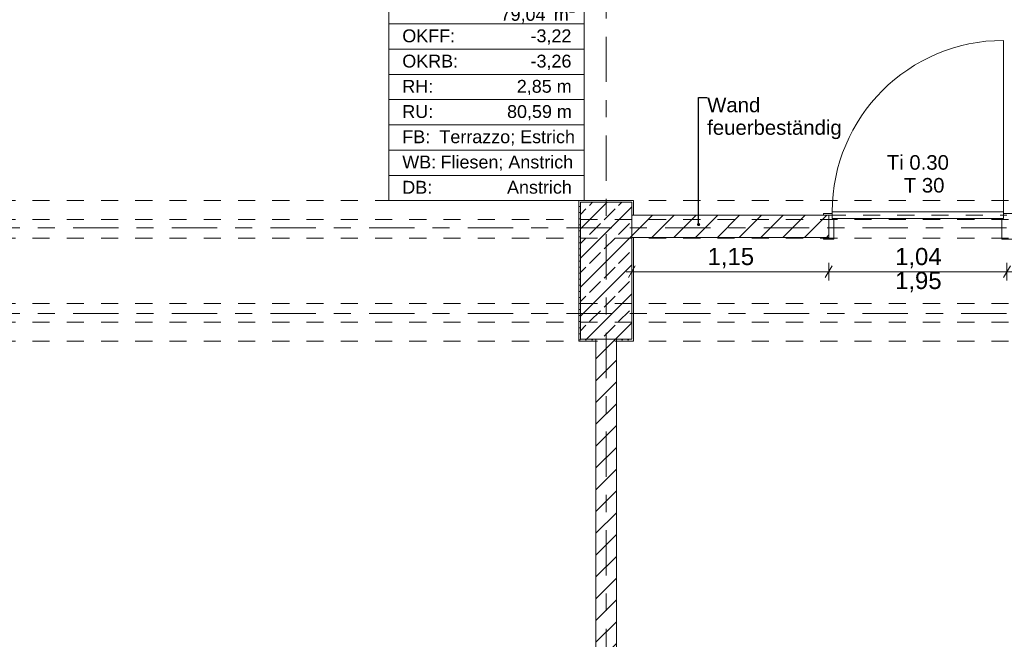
# Model space of a CAD drawing. Header units: metres. Extents: x -3.6 to 84.5, y -11 to 16.8.
# Tile 67 of 78: x 51.1 to 56.9, y 3.4 to 7.1. Entities that reach past the tile are written whole.
import ezdxf

# ---------------------------------------------------------------- set-up
doc = ezdxf.new("R2010")
doc.units = ezdxf.units.M
doc.header["$MEASUREMENT"] = 0
for name, pattern in [('Achse', [0.2, 0.1, -0.05, 0, -0.05]), ('Strichlinie doppelt', [0.546806, 0.264583, -0.105833, 0.070556, -0.105833]), ('Strichlinie eng', [0.115, 0.075, -0.04]), ('Untersicht', [0.1, 0.075, -0.025]), ('Wipeout_Contour', [1, 0, -1])]:
    doc.linetypes.add(name, pattern=pattern)
for name, color, linetype in [('152 - Bemaßung_ Beschriftung.Ausbau', 7, 'Continuous'), ('401 - Zone.Raum_ Raumbegrenzung_ Whg.', 7, 'Continuous'), ('451 - Universal.Achsen Raster', 7, 'Continuous'), ('605 - Struktur.Wand Innen', 7, 'Continuous'), ('607 - Struktur.Stütze', 7, 'Continuous'), ('608 - Struktur.Träger', 7, 'Continuous'), ('650 - Abdeckung.Fußboden Aufbau', 7, 'Continuous')]:
    doc.layers.add(name, color=color, linetype=linetype)
doc.styles.add('ERSTELLTER_STIL_2', font='txt')
doc.dimstyles.new('ERSTELLTER_STIL__1', dxfattribs={"dimtxt": 0.1, "dimasz": 0.0532, "dimexe": 0.18, "dimexo": 0.0625, "dimgap": 0, "dimtad": 1, "dimtih": 1, "dimtoh": 1, "dimzin": 0, "dimdsep": 46, "dimtxsty": 'ERSTELLTER_STIL_2', "dimblk": 'ARROWHEAD_2', "dimblk1": 'ARROWHEAD_2', "dimblk2": 'ARROWHEAD_2', "dimcen": 0.09, "dimse1": 1, "dimse2": 1, "dimclrd": 7, "dimclre": 7, "dimclrt": 7, "dimazin": 0, "dimtfac": 1, "dimtdec": 4, "dimtmove": 0, "dimatfit": 3, "dimfxl": 1, "dimtolj": 1, "dimtzin": 0, "dimarcsym": 0})
doc.dimstyles.new('ERSTELLTER_STIL__2', dxfattribs={"dimtxt": 0.1, "dimasz": 0.0532, "dimexe": 0.18, "dimexo": 0.0625, "dimgap": 0, "dimtad": 1, "dimtih": 1, "dimtoh": 1, "dimzin": 0, "dimdsep": 46, "dimtxsty": 'ERSTELLTER_STIL_2', "dimblk": 'ARROWHEAD_2', "dimblk1": 'ARROWHEAD_2', "dimblk2": 'ARROWHEAD_2', "dimcen": 0.09, "dimse1": 1, "dimse2": 1, "dimclrd": 7, "dimclre": 7, "dimclrt": 7, "dimazin": 0, "dimtfac": 1, "dimtdec": 4, "dimtmove": 2, "dimatfit": 3, "dimfxl": 1, "dimtolj": 1, "dimtzin": 0, "dimarcsym": 0})
doc.dimstyles.new('ERSTELLTER_STIL__6', dxfattribs={"dimtxt": 0.18, "dimasz": 0.03648, "dimexe": 0.18, "dimexo": 0.0625, "dimgap": 0, "dimtad": 0, "dimtih": 1, "dimtoh": 1, "dimdec": 4, "dimzin": 0, "dimdsep": 46, "dimcen": 0.09, "dimadec": 0, "dimazin": 0, "dimtfac": 1, "dimtdec": 4, "dimtmove": 0, "dimatfit": 3, "dimldrblk": 'ARROWHEAD_11', "dimfxl": 1, "dimtolj": 1, "dimtzin": 0, "dimarcsym": 0})
pattern_1 = [(45, (0, 0), (-0.06363961, 0.06363961), [])]
pattern_2 = [(45, (0, 0), (-0.01767767, 0.01767767), [0, -0.025])]

# ---------------------------------------------------------------- blocks, each defined once
blk = doc.blocks.new('ARROWHEAD_11')
at = {"color": 0, "linetype": 'Continuous', "lineweight": 0}
blk.add_line((0, 0), (-1, 0), dxfattribs=at)
at = {"color": 0, "linetype": 'Continuous', "lineweight": 0, "const_width": 0.25, "flags": 128}
blk.add_lwpolyline([(-0.125, 0, 1), (0.125, 0, 1)], format="xyb", close=True, dxfattribs=at)
blk = doc.blocks.new('*D51')
at = {"layer": '152 - Bemaßung_ Beschriftung.Ausbau', "color": 7, "linetype": 'Continuous', "lineweight": 5}
for p, q in [((-0.125, -4.1125), (-0.125, -4.0075)), ((-0.015, -4.1125), (-0.015, -4.0075)), ((-0.1592, -4.06), (-0.125, -4.06)), ((-0.1048, -4.025), (-0.1452, -4.095)), ((-0.125, -4.06), (-0.015, -4.06)), ((0.0052, -4.025), (-0.0352, -4.095)), ((-0.015, -4.06), (52.7, -4.06))]:
    blk.add_line(p, q, dxfattribs=at)
at = {"layer": '152 - Bemaßung_ Beschriftung.Ausbau', "color": 7, "lineweight": 5, "insert": (-0.1416, -4.0505), "char_height": 0.1, "attachment_point": 7, "style": 'ERSTELLTER_STIL_2'}
blk.add_mtext('\\A1;{\\pql;\\fArial|b0|i0|c0|p38;11}', dxfattribs=at)
blk = doc.blocks.new('ARROWHEAD_2')
at = {"color": 0, "linetype": 'Continuous', "lineweight": 0}
for p, q in [((0, 0), (-1, 0)), ((-0.38, -0.66), (0.38, 0.66))]:
    blk.add_line(p, q, dxfattribs=at)
blk = doc.blocks.new('*D52')
at = {"layer": '152 - Bemaßung_ Beschriftung.Ausbau', "color": 7, "linetype": 'Continuous', "lineweight": 5}
for p, q in [((52.7, -4.1125), (52.7, -4.0075)), ((0.0052, -4.025), (-0.0352, -4.095)), ((-0.015, -4.06), (52.7, -4.06)), ((52.7202, -4.025), (52.6798, -4.095))]:
    blk.add_line(p, q, dxfattribs=at)
at = {"layer": '152 - Bemaßung_ Beschriftung.Ausbau', "color": 7, "lineweight": 5, "insert": (26.1465, -4.0594), "char_height": 0.1, "attachment_point": 7, "style": 'ERSTELLTER_STIL_2'}
blk.add_mtext('\\A1;{\\pql;\\fArial|b0|i0|c0|p38;52,71\\fArial|b0|i0|c0|p38;\\A1{\\H.66x;\\S5^  ;}}', dxfattribs=at)
blk = doc.blocks.new('*D54')
at = {"layer": '152 - Bemaßung_ Beschriftung.Ausbau', "color": 7, "linetype": 'Continuous', "lineweight": 5}
for p, q in [((53.74, -4.1125), (53.74, -4.0075)), ((62.275, -4.1125), (62.275, -4.0075)), ((53.7602, -4.025), (53.7198, -4.095)), ((53.74, -4.06), (62.275, -4.06)), ((62.2952, -4.025), (62.2548, -4.095))]:
    blk.add_line(p, q, dxfattribs=at)
at = {"layer": '152 - Bemaßung_ Beschriftung.Ausbau', "color": 7, "lineweight": 5, "char_height": 0.1, "attachment_point": 7, "style": 'ERSTELLTER_STIL_2'}
for s, insert in [('\\A1;{\\pql;\\fArial|b0|i0|c0|p38;8,53\\fArial|b0|i0|c0|p38;\\A1{\\H.66x;\\S5^  ;}}', (57.8494, -4.0594)), ('\\A1;{\\pql;\\fArial|b0|i0|c0|p38;11}', (62.2669, -4.0505))]:
    blk.add_mtext(s, dxfattribs=dict(at, insert=insert))
blk = doc.blocks.new('*D213')
at = {"layer": '152 - Bemaßung_ Beschriftung.Ausbau', "color": 7, "linetype": 'Continuous', "lineweight": 5}
for p, q in [((54.68, 5.5425), (54.68, 5.6475)), ((55.83, 5.5425), (55.83, 5.6475)), ((54.6458, 5.595), (54.68, 5.595)), ((54.7002, 5.63), (54.6598, 5.56)), ((54.68, 5.595), (55.83, 5.595)), ((55.8502, 5.63), (55.8098, 5.56))]:
    blk.add_line(p, q, dxfattribs=at)
at = {"layer": '152 - Bemaßung_ Beschriftung.Ausbau', "color": 7, "lineweight": 5, "insert": (55.122, 5.615), "char_height": 0.1, "attachment_point": 7, "style": 'ERSTELLTER_STIL_2'}
blk.add_mtext('\\A1;{\\pql;\\fArial|b0|i0|c0|p38;1,15}', dxfattribs=at)
blk = doc.blocks.new('*D214')
at = {"layer": '152 - Bemaßung_ Beschriftung.Ausbau', "color": 7, "linetype": 'Continuous', "lineweight": 5}
for p, q in [((55.83, 5.5425), (55.83, 5.6475)), ((56.87, 5.5425), (56.87, 5.6475)), ((55.8502, 5.63), (55.8098, 5.56)), ((55.83, 5.595), (56.87, 5.595)), ((56.8498, 5.56), (56.8902, 5.63)), ((56.87, 5.595), (56.9042, 5.595))]:
    blk.add_line(p, q, dxfattribs=at)
at = {"layer": '152 - Bemaßung_ Beschriftung.Ausbau', "color": 7, "lineweight": 5, "char_height": 0.1, "attachment_point": 7, "style": 'ERSTELLTER_STIL_2'}
for s, insert in [('\\A1;{\\pql;\\fArial|b0|i0|c0|p38;1,04}', (56.217, 5.615)), ('\\A1;{\\pql;\\fArial|b0|i0|c0|p38;1,95}', (56.217, 5.475))]:
    blk.add_mtext(s, dxfattribs=dict(at, insert=insert))
blk = doc.blocks.new('*D278')
at = {"layer": '152 - Bemaßung_ Beschriftung.Ausbau', "color": 7, "linetype": 'Continuous', "lineweight": 5}
for p, q in [((54.6202, 15.39), (54.5798, 15.32)), ((54.6, 15.3025), (54.6, 15.4075)), ((54.6, 15.355), (61.87, 15.355)), ((61.8902, 15.39), (61.8498, 15.32)), ((61.87, 15.3025), (61.87, 15.4075))]:
    blk.add_line(p, q, dxfattribs=at)
at = {"layer": '152 - Bemaßung_ Beschriftung.Ausbau', "color": 7, "lineweight": 5, "insert": (58.102, 15.375), "char_height": 0.1, "attachment_point": 7, "style": 'ERSTELLTER_STIL_2'}
blk.add_mtext('\\A1;{\\pql;\\fArial|b0|i0|c0|p38;7,27}', dxfattribs=at)

msp = doc.modelspace()

# ---------------------------------------------------------------- linework, layer by layer
at = {"layer": '401 - Zone.Raum_ Raumbegrenzung_ Whg.', "color": 7, "linetype": 'Continuous', "lineweight": 9}
for p, q in [((53.2608, 7.7091), (53.2608, 6.01)), ((54.4006, 6.01), (54.4006, 7.7091)), ((53.2608, 7.0412), (53.2608, 7.1886)), ((54.4006, 7.1886), (54.4006, 7.0412)), ((54.4006, 7.0412), (53.2608, 7.0412)), ((53.2608, 7.0412), (54.4006, 7.0412)), ((53.2608, 6.8939), (53.2608, 7.0412)), ((54.4006, 7.0412), (54.4006, 6.8939)), ((54.4006, 6.8939), (53.2608, 6.8939)), ((53.2608, 6.8939), (54.4006, 6.8939)), ((53.2608, 6.7466), (53.2608, 6.8939)), ((54.4006, 6.8939), (54.4006, 6.7466)), ((54.4006, 6.7466), (53.2608, 6.7466)), ((53.2608, 6.7466), (54.4006, 6.7466)), ((53.2608, 6.5993), (53.2608, 6.7466)), ((54.4006, 6.7466), (54.4006, 6.5993)), ((54.4006, 6.5993), (53.2608, 6.5993)), ((53.2608, 6.5993), (54.4006, 6.5993)), ((53.2608, 6.4519), (53.2608, 6.5993)), ((54.4006, 6.5993), (54.4006, 6.4519)), ((54.4006, 6.4519), (53.2608, 6.4519)), ((53.2608, 6.4519), (54.4006, 6.4519)), ((53.2608, 6.3046), (53.2608, 6.4519)), ((54.4006, 6.4519), (54.4006, 6.3046)), ((54.4006, 6.3046), (53.2608, 6.3046)), ((53.2608, 6.3046), (54.4006, 6.3046)), ((53.2608, 6.1573), (53.2608, 6.3046)), ((54.4006, 6.3046), (54.4006, 6.1573)), ((54.4006, 6.1573), (53.2608, 6.1573)), ((53.2608, 6.1573), (54.4006, 6.1573)), ((53.2608, 6.01), (53.2608, 6.1573)), ((54.4006, 6.1573), (54.4006, 6.01)), ((53.2608, 6.01), (54.4006, 6.01)), ((54.4006, 6.01), (53.2608, 6.01))]:
    msp.add_line(p, q, dxfattribs=at)
at = {"layer": '451 - Universal.Achsen Raster', "color": 160, "linetype": 'Strichlinie doppelt', "lineweight": 9, "true_color": 0x3232ff}
msp.add_line((64.935, 5.35), (-3.175, 5.35), dxfattribs=at)
at = {"layer": '605 - Struktur.Wand Innen', "color": 7, "linetype": 'Continuous', "lineweight": 13}
for p, q in [((56.85, 5.945), (56.85, 6.945)), ((56.85, 5.905), (56.85, 5.945)), ((56.85, 5.905), (56.85, 5.935)), ((56.85, 5.935), (56.9, 5.935)), ((55.86, 5.785), (55.86, 5.905)), ((56.84, 5.785), (56.84, 5.905)), ((56.84, 5.905), (56.85, 5.905)), ((56.9, 5.785), (56.84, 5.785))]:
    msp.add_line(p, q, dxfattribs=at)
at = {"layer": '608 - Struktur.Träger', "color": 7, "linetype": 'Untersicht', "lineweight": 13}
for p, q in [((0.38, 6.01), (61.88, 6.01)), ((0.38, 5.41), (61.88, 5.41))]:
    msp.add_line(p, q, dxfattribs=at)
at = {"layer": '608 - Struktur.Träger', "color": 7, "linetype": 'Achse', "lineweight": 9}
msp.add_line((0.38, 5.3), (61.88, 5.3), dxfattribs=at)
at = {"layer": '650 - Abdeckung.Fußboden Aufbau', "color": 7, "linetype": 'Continuous', "lineweight": 13, "flags": 128}
for points in [[(51, 5.925), (51, 0.71), (51.09, 0.71), (51.09, 0.38), (52.58, 0.38), (52.58, 0.16), (53.86, 0.16), (53.86, 0.38), (54.37, 0.38), (54.37, 0.71), (54.47, 0.71), (54.47, 5.19), (54.37, 5.19), (54.37, 6.01), (54.69, 6.01), (54.69, 5.925), (55.83, 5.925)], [(55.83, 5.925), (55.83, 5.795), (54.69, 5.795), (54.69, 5.19)], [(54.69, 5.19), (54.59, 5.19), (54.59, 0.71), (54.69, 0.71), (54.69, 0.38), (57.97, 0.38), (57.97, 0.71), (58.06, 0.71), (58.06, 4.795), (58.13, 4.795)]]:
    msp.add_lwpolyline(points, dxfattribs=at)
at = {"layer": '650 - Abdeckung.Fußboden Aufbau', "color": 7, "linetype": 'Strichlinie eng', "lineweight": 13, "flags": 128}
msp.add_lwpolyline([(55.83, 5.925), (56.87, 5.925)], dxfattribs=at)

# ---------------------------------------------------------------- texts
at = {"layer": '152 - Bemaßung_ Beschriftung.Ausbau', "color": 7, "linetype": 'Continuous', "lineweight": 9, "insert": (55.1199, 6.611), "char_height": 0.085, "attachment_point": 1, "line_spacing_factor": 0.930574, "style": 'ERSTELLTER_STIL_2'}
msp.add_mtext('\\A1;{\\pql;\\fArial|b0|i0|c0|p38;Wand\\P\\pql;\\fArial|b0|i0|c0|p38;feuerbeständig}', dxfattribs=at)
at = {"layer": '401 - Zone.Raum_ Raumbegrenzung_ Whg.', "color": 7, "lineweight": 9, "char_height": 0.075, "attachment_point": 1, "style": 'ERSTELLTER_STIL_2'}
for s, insert in [('\\A1;{\\pql;\\pt0,0.05;\\fArial|b0|i0|c0|p38;79,04\\fArial|b0|i0|c0|p38;\\A1{\\H.66x;\\S^  ;}\\fArial|b0|i0|c0|p38; m\\fArial|b0|i0|c0|p38;\\A1{\\H.66x;\\S2^  ;}}', (53.9135, 7.1567)), ('\\A1;{\\pqj;\\pt0;\\fArial|b0|i0|c0|p38;OKFF: }', (53.3394, 7.0094)), ('\\A1;{\\pqj;\\pt0;\\fArial|b0|i0|c0|p38;-3,22}', (54.0882, 7.0094)), ('\\A1;{\\pqj;\\pt0;\\fArial|b0|i0|c0|p38;OKRB: }', (53.3394, 6.862)), ('\\A1;{\\pqj;\\pt0;\\fArial|b0|i0|c0|p38;-3,26}', (54.0882, 6.862)), ('\\A1;{\\pqj;\\pt0;\\fArial|b0|i0|c0|p38;RH: }', (53.3394, 6.7147)), ('\\A1;{\\pqj;\\pt0;\\fArial|b0|i0|c0|p38;2,85 m}', (54.008, 6.7147)), ('\\A1;{\\pqj;\\pt0;\\fArial|b0|i0|c0|p38;RU: }', (53.3394, 6.5674)), ('\\A1;{\\pqj;\\pt0;\\fArial|b0|i0|c0|p38;80,59 m}', (53.9511, 6.5674)), ('\\A1;{\\pqj;\\pt0;\\fArial|b0|i0|c0|p38;FB: }', (53.3394, 6.4201)), ('\\A1;{\\pqj;\\pt0;\\fArial|b0|i0|c0|p38;Terrazzo; Estrich}', (53.5561, 6.4201)), ('\\A1;{\\pqj;\\pt0;\\fArial|b0|i0|c0|p38;WB: }', (53.3394, 6.2728)), ('\\A1;{\\pqj;\\pt0;\\fArial|b0|i0|c0|p38;Fliesen; Anstrich}', (53.5629, 6.2728)), ('\\A1;{\\pqj;\\pt0;\\fArial|b0|i0|c0|p38;DB: }', (53.3394, 6.1254)), ('\\A1;{\\pqj;\\pt0;\\fArial|b0|i0|c0|p38;Anstrich}', (53.9511, 6.1254))]:
    msp.add_mtext(s, dxfattribs=dict(at, insert=insert))
at = {"layer": '605 - Struktur.Wand Innen', "color": 7, "lineweight": 9, "char_height": 0.085, "style": 'ERSTELLTER_STIL_2'}
for s, insert, attachment_point in [('\\A1;{\\pqc;\\pt0;\\fArial|b0|i0|c0|p38;Ti 0.30}', (56.35, 6.1891), 8), ('\\A1;{\\pqr;\\pt0;\\fArial|b0|i0|c0|p38;}', (56.2027, 6.1614), 3), ('\\A1;{\\pql;\\pt0;\\fArial|b0|i0|c0|p38;T 30}', (56.268, 6.142), 1)]:
    msp.add_mtext(s, dxfattribs=dict(at, insert=insert, attachment_point=attachment_point))

# ---------------------------------------------------------------- dimensions: what is measured, and where the dimension line sits
at = {"layer": '152 - Bemaßung_ Beschriftung.Ausbau', "color": 7, "linetype": 'Continuous', "lineweight": 5}
for base, p1, p2, dimstyle, picture, middle in [((61.87, 15.355), (54.6, 10.75), (61.87, 6.85), 'ERSTELLTER_STIL__1', '*D278', (58.2318, 15.425)), ((-0.015, -4.06), (-0.125, -0.105), (-0.015, 6.855), 'ERSTELLTER_STIL__2', '*D51', (-0.0653, -4.0005)), ((52.69999, -4.06), (-0.015, 6.855), (52.69999, 0.045), 'ERSTELLTER_STIL__1', '*D52', (26.44954, -3.99))]:
    dim = msp.add_linear_dim(base=base, p1=p1, p2=p2, dimstyle=dimstyle, dxfattribs=at)
    dim.commit()
    dim.dimension.update_dxf_attribs({"geometry": picture, "text_midpoint": middle, "dimtype": 160})

# ---------------------------------------------------------------- next in the draw order: wipeouts: each hides what was drawn before it
at = {"color": 254, "linetype": 'Wipeout_Contour', "lineweight": 0, "ltscale": 222.266347}
msp.add_wipeout([(54.68, 5.925), (54.68, 5.795), (55.83, 5.795), (55.83, 5.925)], dxfattribs=at).dxf.layer = '605 - Struktur.Wand Innen'
at = {"color": 254, "linetype": 'Wipeout_Contour', "lineweight": 0, "ltscale": 218.62829}
msp.add_wipeout([(54.59, 0.7), (54.59, 5.2), (54.47, 5.2), (54.47, 0.7)], dxfattribs=at).dxf.layer = '605 - Struktur.Wand Innen'

# ---------------------------------------------------------------- next in the draw order: hatches: boundary and pattern name
at = {"layer": '605 - Struktur.Wand Innen', "linetype": 'Continuous', "lineweight": 0, "true_color": 0x000000}
h = msp.add_hatch(dxfattribs=at)
h.set_pattern_fill('MW_Ziegel_0001', color=18, style=0, pattern_type=2)
h.set_pattern_definition(pattern_1)
h.paths.add_polyline_path([(54.68, 5.925), (54.68, 5.795), (55.83, 5.795), (55.83, 5.925)])
h = msp.add_hatch(dxfattribs=at)
h.set_pattern_fill('MW_Ziegel_0001', color=18, style=0, pattern_type=2)
h.set_pattern_definition(pattern_1)
h.paths.add_polyline_path([(54.59, 0.7), (54.59, 5.2), (54.47, 5.2), (54.47, 0.7)])
at = {"layer": '607 - Struktur.Stütze', "linetype": 'Continuous', "lineweight": 0, "true_color": 0x000000}
h = msp.add_hatch(dxfattribs=at)
h.set_pattern_fill('Gips_0001', color=18, style=0, pattern_type=2)
h.set_pattern_definition(pattern_2)
h.paths.add_polyline_path([(54.37, 6.01), (54.37, 5.19), (54.47, 5.19), (54.47, 5.2), (54.38, 5.2), (54.38, 6), (54.68, 6), (54.68, 5.925), (54.69, 5.925), (54.69, 6.01)])
h = msp.add_hatch(dxfattribs=at)
h.set_pattern_fill('Beton__Stahlbeton_0001', color=18, style=0, pattern_type=2)
h.set_pattern_definition([(45, (0, 0), (-0.08485281, 0.08485281), []), (45, (-0.04243, 0.04243), (-0.08485281, 0.08485281), [0.09, -0.03])])
h.paths.add_polyline_path([(54.38, 5.2), (54.68, 5.2), (54.68, 6), (54.38, 6)])
h = msp.add_hatch(dxfattribs=at)
h.set_pattern_fill('Gips_0001', color=18, style=0, pattern_type=2)
h.set_pattern_definition(pattern_2)
h.paths.add_polyline_path([(54.59, 5.19), (54.69, 5.19), (54.69, 5.795), (54.68, 5.795), (54.68, 5.2), (54.59, 5.2)])

# ---------------------------------------------------------------- next in the draw order: linework, layer by layer
at = {"layer": '451 - Universal.Achsen Raster', "color": 160, "linetype": 'Strichlinie doppelt', "lineweight": 9, "true_color": 0x3232ff}
for p, q in [((54.53, -10.585), (54.53, 16.355)), ((64.935, 5.85), (-3.175, 5.85))]:
    msp.add_line(p, q, dxfattribs=at)
at = {"layer": '605 - Struktur.Wand Innen', "color": 7, "linetype": 'Continuous', "lineweight": 13}
for p, q in [((55.85, 5.935), (55.8, 5.935)), ((55.8, 5.935), (55.8, 5.925)), ((55.8, 5.925), (55.83, 5.925)), ((55.83, 5.925), (55.83, 5.795)), ((55.85, 5.945), (55.85, 5.905)), ((56.85, 5.945), (55.85, 5.945)), ((55.85, 5.905), (55.85, 5.935)), ((55.86, 5.905), (55.85, 5.905)), ((55.85, 5.905), (56.85, 5.905)), ((55.83, 5.795), (55.8, 5.795)), ((55.8, 5.795), (55.8, 5.785)), ((55.8, 5.785), (55.86, 5.785))]:
    msp.add_line(p, q, dxfattribs=at)
at = {"layer": '605 - Struktur.Wand Innen', "color": 7, "linetype": 'Continuous', "lineweight": 18}
msp.add_line((55.83, 5.795), (55.83, 5.925), dxfattribs=at)
msp.add_line((55.83, 5.795), (55.83, 5.925), dxfattribs=at)
msp.add_line((55.83, 5.795), (55.83, 5.925), dxfattribs=at)
at = {"layer": '605 - Struktur.Wand Innen', "color": 7, "linetype": 'Continuous', "lineweight": 18, "flags": 128}
for points in [[(55.83, 5.925), (54.68, 5.925)], [(54.68, 5.795), (55.83, 5.795)], [(54.47, 5.2), (54.47, 0.7)], [(54.59, 0.7), (54.59, 5.2)]]:
    msp.add_lwpolyline(points, dxfattribs=at)
at = {"layer": '605 - Struktur.Wand Innen', "color": 7, "linetype": 'Continuous', "lineweight": 9}
msp.add_arc((56.85, 5.945), 1, 90, 180, dxfattribs=at)
at = {"layer": '607 - Struktur.Stütze', "color": 7, "linetype": 'Continuous', "lineweight": 5, "flags": 128}
for points in [[(54.69, 5.925), (54.69, 6.01), (54.37, 6.01), (54.37, 5.19), (54.47, 5.19)], [(54.59, 5.19), (54.69, 5.19), (54.69, 5.795)]]:
    msp.add_lwpolyline(points, dxfattribs=at)
at = {"layer": '607 - Struktur.Stütze', "color": 7, "linetype": 'Continuous', "lineweight": 13, "flags": 128}
msp.add_lwpolyline([(54.38, 5.2), (54.68, 5.2), (54.68, 6), (54.38, 6)], close=True, dxfattribs=at)
at = {"layer": '608 - Struktur.Träger', "color": 7, "linetype": 'Achse', "lineweight": 9}
msp.add_line((0.38, 5.9), (61.88, 5.9), dxfattribs=at)
at = {"layer": '608 - Struktur.Träger', "color": 7, "linetype": 'Untersicht', "lineweight": 13}
for p, q in [((0.38, 5.79), (61.88, 5.79)), ((0.38, 5.19), (61.88, 5.19))]:
    msp.add_line(p, q, dxfattribs=at)

# ---------------------------------------------------------------- next in the draw order: dimensions: what is measured, and where the dimension line sits
at = {"layer": '152 - Bemaßung_ Beschriftung.Ausbau', "color": 7, "linetype": 'Continuous', "lineweight": 5}
for base, p1, p2, picture, middle in [((62.275, -4.06), (53.73999, 0.045), (62.275, 6.845), '*D54', (58.11437, -3.99)), ((55.83, 5.595), (54.68, 5.2), (55.83, 5.785), '*D213', (55.2519, 5.665)), ((56.87, 5.595), (55.83, 5.785), (56.87, 5.785), '*D214', (56.3469, 5.665))]:
    dim = msp.add_linear_dim(base=base, p1=p1, p2=p2, dimstyle='ERSTELLTER_STIL__1', dxfattribs=at)
    dim.commit()
    dim.dimension.update_dxf_attribs({"geometry": picture, "text_midpoint": middle, "dimtype": 160})

# ---------------------------------------------------------------- next in the draw order: leaders
at = {"layer": '152 - Bemaßung_ Beschriftung.Ausbau', "color": 7, "linetype": 'Continuous', "lineweight": 9, "annotation_type": 0, "has_hookline": 1, "hookline_direction": 0, "text_width": 0.7758}
msp.add_leader([(55.0699, 5.8703), (55.0699, 6.611), (55.1199, 6.611)], dimstyle='ERSTELLTER_STIL__6', dxfattribs=at)

doc.saveas('drawing.dxf')
